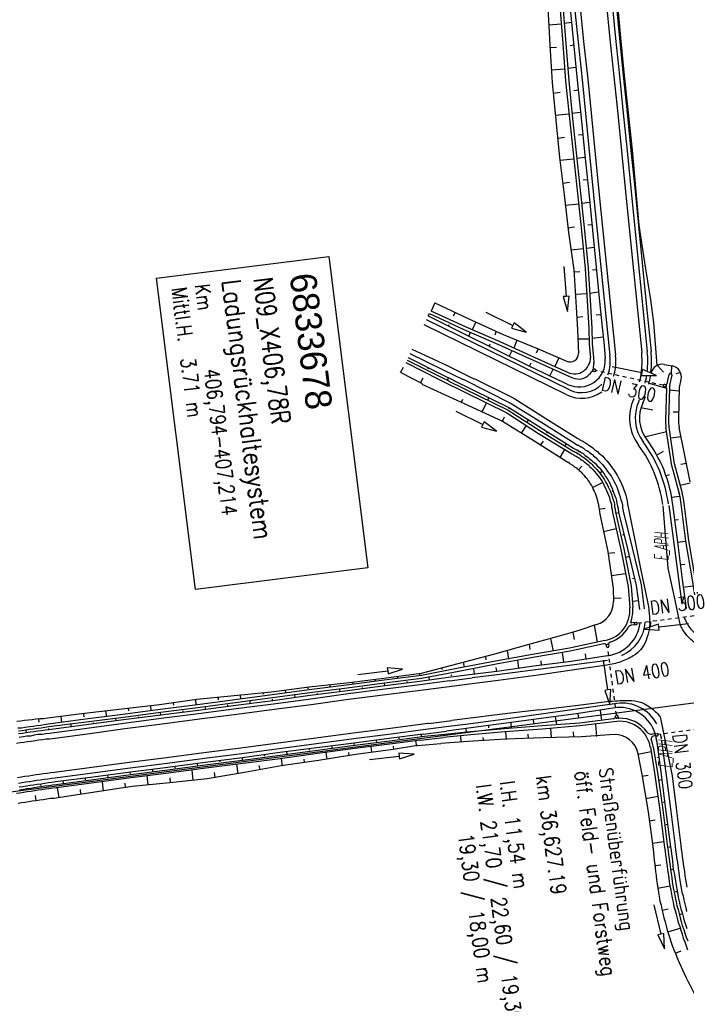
# Model space of a CAD drawing. Extents: x 445979 to 446615, y 447871 to 449065.
# Tile 10 of 47: x 446151 to 446240, y 448047 to 448178. Entities that reach past the tile are written whole.
import ezdxf

# ---------------------------------------------------------------- set-up
doc = ezdxf.new("R2010")
doc.units = 0
doc.header["$LTSCALE"] = 2
doc.header["$MEASUREMENT"] = 0
doc.linetypes.add('AUSGEZOGEN', pattern=[0])
doc.linetypes.add('STRICHLINIEX2', pattern=[0.5, 0.25, -0.25])
for name, color, linetype in [('ANMERKUNG', 7, 'CONTINUOUS'), ('BW-SCHRIFT', 250, 'AUSGEZOGEN'), ('DB-Ingenieurbauwerke', 15, 'CONTINUOUS'), ('DB-Wegboeschungen', 15, 'CONTINUOUS'), ('DB-Wege', 15, 'CONTINUOUS'), ('FBRTOP', 250, 'AUSGEZOGEN'), ('LAERMWAND', 1, 'AUSGEZOGEN'), ('Planeinteilung', 250, 'CONTINUOUS'), ('RAHMEN', 7, 'AUSGEZOGEN'), ('STRASSE', 250, 'AUSGEZOGEN')]:
    doc.layers.add(name, color=color, linetype=linetype)
doc.styles.add('ROMANS', font='romans.shx', dxfattribs={"width": 0.8})
doc.styles.add('UNIR-O', font='unir_o.shx', dxfattribs={"height": 2.5})

# ---------------------------------------------------------------- blocks, each defined once
blk = doc.blocks.new('1135420')
at = {"layer": 'RAHMEN'}
blk.add_line((950, 5), (950, 415), dxfattribs=at)

msp = doc.modelspace()

# ---------------------------------------------------------------- linework, layer by layer
at = {"layer": 'BW-SCHRIFT'}
msp.add_lwpolyline([(446192.43, 448146.61), (446197.59, 448105.24), (446174.7, 448102.38), (446169.54, 448143.75)], close=True, dxfattribs=at)
at = {"layer": 'DB-Wegboeschungen', "linetype": 'Continuous'}
for p, q in [((446227.57, 448133.22), (446227.62, 448132.46)), ((446227.57, 448131.87), (446227.62, 448132.22)), ((446236.97, 448132.26), (446238.03, 448132.07)), ((446227.08, 448130.95), (446227.33, 448131.3)), ((446227.72, 448131.33), (446227.59, 448131.36)), ((446227.79, 448131.62), (446227.64, 448131.65)), ((446236.09, 448132.15), (446236.87, 448131.24)), ((446237.37, 448129.75), (446237.63, 448130.93)), ((446237.73, 448129.51), (446238.02, 448130.85)), ((446237.93, 448132.09), (446237.89, 448131.08)), ((446239.13, 448131.2), (446238.51, 448131.04)), ((446234.97, 448129.78), (446237.28, 448129.11)), ((446237.19, 448129.58), (446237.05, 448129.62)), ((446239, 448129.23), (446239.22, 448130.28)), ((446237.13, 448129.29), (446236.99, 448129.32)), ((446237.28, 448129.12), (446237.17, 448124.81)), ((446237.68, 448129.14), (446237.57, 448124.84)), ((446238.97, 448128.73), (446237.67, 448128.87)), ((446238.99, 448129.23), (446238.87, 448125.02)), ((446233.86, 448126.55), (446235.47, 448126.25)), ((446238.9, 448125.92), (446238.18, 448125.94)), ((446234.35, 448122.67), (446237.3, 448123.38)), ((446237.99, 448118.82), (446237.22, 448123.93)), ((446238.36, 448119.03), (446237.62, 448123.96)), ((446240.41, 448116.68), (446238.97, 448123.91)), ((446239.22, 448122.66), (446237.85, 448122.47)), ((446239.93, 448119.11), (446239.19, 448118.96)), ((446238.11, 448118.26), (446238.96, 448115.09)), ((446238.48, 448118.48), (446239.32, 448115.33)), ((446227.97, 448097.72), (446225.76, 448096.96)), ((446233.14, 448097.69), (446232.58, 448097.62)), ((446233.1, 448097.99), (446232.64, 448097.93)), ((446233.1, 448097.99), (446233.25, 448098.01)), ((446233.14, 448097.69), (446233.29, 448097.71)), ((446228.94, 448095.16), (446228.85, 448095.14)), ((446229.29, 448094.95), (446229.31, 448094.8)), ((446229.58, 448095.02), (446229.58, 448095.05)), ((446229.59, 448094.99), (446229.61, 448094.84)), ((446210.74, 448090.99), (446208.65, 448090.72)), ((446209.7, 448091.51), (446209.01, 448091.35)), ((446230.54, 448085.38), (446230.51, 448085.56)), ((446230.81, 448085.58), (446230.83, 448085.44)), ((446230.84, 448085.37), (446230.83, 448085.44)), ((446204.6, 448082.38), (446207.68, 448082.72)), ((446207.85, 448083.14), (446204.71, 448082.79)), ((446204.98, 448083.16), (446208.06, 448083.56)), ((446235.88, 448083.23), (446235.38, 448083.16)), ((446235.92, 448082.93), (446235.5, 448082.88)), ((446235.88, 448083.23), (446236.03, 448083.25)), ((446235.92, 448082.93), (446236.07, 448082.95)), ((446204.2, 448081.65), (446207.29, 448081.94)), ((446235.14, 448081.43), (446235.23, 448080.86)), ((446239.88, 448050.83), (446238.78, 448053.3))]:
    msp.add_line(p, q, dxfattribs=at)
at = {"layer": 'DB-Wegboeschungen', "linetype": 'STRICHLINIEX2'}
for p, q in [((446227.78, 448131.62), (446227.71, 448131.64)), ((446236.86, 448129.5), (446227.9, 448131.44)), ((446240.94, 448098.87), (446233.42, 448097.88)), ((446232.97, 448097.82), (446232.97, 448097.82)), ((446230.64, 448085.72), (446229.48, 448094.67)), ((446230.7, 448085.27), (446230.7, 448085.27)), ((446242.41, 448083.95), (446236.2, 448083.13))]:
    msp.add_line(p, q, dxfattribs=at)
at = {"layer": 'DB-Wegboeschungen', "linetype": 'Continuous'}
for points in [[(446228.21, 448205.49), (446228.65, 448200.51), (446229.14, 448195.53), (446229.68, 448190.56), (446230.18, 448185.59), (446230.72, 448180.61), (446231.16, 448175.63), (446231.65, 448170.65), (446232.19, 448165.68), (446232.74, 448160.71), (446233.18, 448155.73), (446233.62, 448150.75), (446234.36, 448145.79), (446235.15, 448140.84), (446235.54, 448137.86), (446235.99, 448132.13)], [(446230.57, 448180.6), (446231.06, 448175.62), (446231.55, 448170.65), (446232.05, 448165.67), (446232.54, 448160.69), (446233.08, 448155.72), (446233.57, 448150.74), (446234.06, 448145.77), (446234.55, 448140.79), (446234.84, 448137.8), (446235.23, 448134)], [(446221.51, 448179.69), (446221.81, 448174.69), (446222.1, 448169.7), (446222.59, 448164.73), (446223.08, 448159.75), (446223.67, 448154.78), (446224.27, 448149.81), (446224.96, 448144.85), (446225.3, 448139.86), (446225.48, 448136.87), (446225.59, 448133.74)], [(446223.1, 448179.86), (446223.5, 448174.88), (446223.89, 448169.89), (446224.38, 448164.92), (446224.92, 448159.94), (446225.46, 448154.97), (446226.01, 448150), (446226.5, 448145.02), (446226.79, 448140.03), (446226.98, 448137.03), (446227.03, 448135.03), (446227.07, 448134.53), (446227.11, 448134.04), (446227.15, 448133.54), (446227.18, 448133.18)], [(446223.5, 448179.89), (446223.9, 448174.91), (446224.29, 448169.92), (446224.78, 448164.95), (446225.32, 448159.98), (446225.86, 448155), (446226.4, 448150.03), (446226.9, 448145.05), (446227.19, 448140.06), (446227.37, 448137.07), (446227.43, 448135.06), (446227.47, 448134.57), (446227.51, 448134.07), (446227.55, 448133.57), (446227.58, 448133.22)], [(446224.45, 448179.97), (446224.94, 448174.99), (446225.43, 448170.01), (446225.93, 448165.04), (446226.42, 448160.06), (446226.96, 448155.09), (446227.45, 448150.11), (446227.94, 448145.19), (446228.43, 448140.21), (446228.72, 448137.22), (446228.97, 448135.24), (446229.01, 448134.74), (446229.05, 448134.24), (446229.15, 448133.05)], [(446223.29, 448177.47), (446221.65, 448177.34)], [(446224.68, 448177.68), (446223.69, 448177.55)], [(446221.83, 448174.35), (446222.68, 448174.41)], [(446224.97, 448174.69), (446224.47, 448174.6)], [(446223.76, 448171.49), (446222.02, 448171.35)], [(446225.25, 448171.71), (446224.16, 448171.57)], [(446222.21, 448168.31), (446223.15, 448168.43)], [(446225.59, 448168.72), (446224.99, 448168.63)], [(446224.33, 448165.51), (446222.54, 448165.32)], [(446225.87, 448165.74), (446224.73, 448165.6)], [(446222.83, 448162.34), (446223.72, 448162.46)], [(446226.16, 448162.75), (446225.61, 448162.71)], [(446226.49, 448159.77), (446225.35, 448159.63)], [(446224.95, 448159.55), (446223.16, 448159.35)], [(446223.5, 448156.37), (446224.39, 448156.49)], [(446226.78, 448156.78), (446226.23, 448156.74)], [(446225.62, 448153.58), (446223.83, 448153.39)], [(446227.06, 448153.79), (446226.02, 448153.66)], [(446224.17, 448150.41), (446225.06, 448150.53)], [(446227.35, 448150.81), (446226.85, 448150.77)], [(446226.24, 448147.61), (446224.6, 448147.43)], [(446227.68, 448147.82), (446226.64, 448147.69)], [(446223.64, 448145.3), (446223.96, 448141.31), (446223.56, 448141.28), (446224.12, 448139.32), (446224.36, 448141.34), (446223.96, 448141.31)], [(446224.98, 448144.55), (446225.78, 448144.61)], [(446227.97, 448144.84), (446227.47, 448144.8)], [(446226.71, 448141.63), (446225.22, 448141.56)], [(446228.25, 448141.85), (446227.11, 448141.71)], [(446206.5, 448140.44), (446206.03, 448139.35)], [(446206.5, 448140.44), (446211.02, 448138.34), (446215.6, 448136.24), (446220.22, 448134.35), (446224.14, 448132.65)], [(446205.63, 448138.71), (446205.8, 448139.03)], [(446205.63, 448138.71), (446210.12, 448136.46), (446214.61, 448134.26), (446219.09, 448132.05), (446223.58, 448129.9), (446224.1, 448129.64)], [(446205.8, 448139.03), (446210.38, 448136.93), (446214.95, 448134.93), (446219.48, 448132.88), (446224.8, 448130.5)], [(446205.98, 448139.39), (446210.55, 448137.3), (446215.13, 448135.3), (446219.7, 448133.25), (446224.23, 448131.2)], [(446209.2, 448139.19), (446208.94, 448138.67)], [(446213.28, 448139.23), (446216.87, 448137.45), (446216.69, 448137.09), (446218.66, 448136.57), (446217.04, 448137.81), (446216.87, 448137.45)], [(446228.59, 448138.87), (446227.94, 448138.82)], [(446208.34, 448137.37), (446208.43, 448137.58)], [(446211.96, 448137.91), (446211.49, 448136.87)], [(446225.4, 448138.57), (446226.15, 448138.62)], [(446211.01, 448136.03), (446211.27, 448136.55)], [(446214.67, 448136.67), (446214.46, 448136.15)], [(446213.72, 448134.69), (446213.85, 448135)], [(446217.42, 448135.48), (446217, 448134.44)], [(446227.04, 448135.63), (446225.48, 448135.61)], [(446228.87, 448135.88), (446227.43, 448135.72)], [(446216.43, 448133.4), (446216.77, 448134.12)], [(446220.22, 448134.35), (446219.96, 448133.77)], [(446202.67, 448132.51), (446207.1, 448130.25), (446207.62, 448129.99)], [(446202.84, 448132.85), (446207.27, 448130.62), (446208.36, 448130.1)], [(446202.98, 448133.19), (446207.44, 448130.93), (446209.06, 448130.16)], [(446219.09, 448132.05), (446219.31, 448132.47)], [(446222.97, 448133.16), (446222.46, 448132.01)], [(446201.96, 448131.2), (446202.35, 448131.89)], [(446202.01, 448131.21), (446204.83, 448129.72)], [(446205.62, 448131.84), (446205.53, 448131.69)], [(446221.8, 448130.76), (446222.23, 448131.65)], [(446230.09, 448132), (446234.01, 448131.21), (446233.93, 448130.82), (446235.97, 448130.82), (446234.09, 448131.6), (446234.01, 448131.21)], [(446204.62, 448129.81), (446204.97, 448130.49)], [(446204.8, 448129.66), (446210.98, 448126.8), (446215.5, 448124.75), (446219.78, 448122.07), (446224.05, 448119.4), (446224.16, 448119.31), (446224.26, 448119.27), (446224.37, 448119.17), (446224.42, 448119.13), (446224.53, 448119.09), (446224.63, 448118.99), (446224.74, 448118.95), (446224.85, 448118.86), (446224.95, 448118.82), (446225.01, 448118.72), (446225.16, 448118.64), (446225.32, 448118.55), (446225.43, 448118.41), (446225.59, 448118.32), (446225.7, 448118.18), (446225.81, 448118.08), (446225.97, 448117.95), (446226.08, 448117.8), (446226.19, 448117.71), (446226.3, 448117.57), (446226.47, 448117.33), (446226.69, 448117.15), (446226.85, 448116.91), (446227.02, 448116.68), (446227.14, 448116.43), (446227.31, 448116.2), (446227.44, 448115.91), (446227.55, 448115.66), (446227.67, 448115.42), (446227.79, 448115.18), (446227.92, 448114.89), (446227.99, 448114.64), (446228.06, 448114.35), (446228.13, 448114.1), (446228.2, 448113.81), (446228.27, 448113.56), (446228.3, 448113.26), (446228.36, 448113.02), (446228.39, 448112.72), (446228.42, 448112.37), (446229.51, 448107.44), (446230.19, 448102.53), (446230.23, 448100.77)], [(446207.63, 448130.02), (446216.07, 448125.84), (446220.3, 448123.12), (446224.57, 448120.49), (446224.72, 448120.41), (446224.83, 448120.36), (446224.94, 448120.27), (446225.04, 448120.23), (446225.15, 448120.14), (446225.3, 448120.1), (446225.41, 448120.01), (446225.51, 448119.97), (446225.62, 448119.87), (446225.72, 448119.83), (446225.88, 448119.7), (446226.04, 448119.56), (446226.2, 448119.47), (446226.36, 448119.33), (446226.52, 448119.19), (446226.68, 448119.11), (446226.84, 448118.97), (446227, 448118.83), (446227.12, 448118.69), (446227.28, 448118.55), (446227.5, 448118.32), (446227.72, 448118.03), (446227.94, 448117.8), (446228.16, 448117.52), (446228.33, 448117.28), (446228.55, 448117), (446228.73, 448116.71), (446228.9, 448116.42), (446229.02, 448116.13), (446229.2, 448115.84), (446229.32, 448115.55), (446229.45, 448115.21), (446229.57, 448114.92), (446229.7, 448114.58), (446229.77, 448114.28), (446229.9, 448113.94), (446229.97, 448113.65), (446230, 448113.3), (446230.07, 448113), (446230.1, 448112.6), (446231.24, 448107.68), (446232.18, 448102.79), (446232.4, 448099.94)], [(446208.33, 448130.5), (446208.16, 448130.19)], [(446208.35, 448130.07), (446216.24, 448126.21), (446220.47, 448123.48), (446224.74, 448120.86), (446224.9, 448120.77), (446225, 448120.73), (446225.11, 448120.64), (446225.26, 448120.6), (446225.37, 448120.51), (446225.48, 448120.42), (446225.63, 448120.38), (446225.74, 448120.29), (446225.84, 448120.24), (446225.95, 448120.15), (446226.11, 448120.01), (446226.32, 448119.93), (446226.48, 448119.79), (446226.64, 448119.65), (446226.8, 448119.52), (446226.96, 448119.38), (446227.12, 448119.24), (446227.28, 448119.1), (446227.4, 448118.96), (446227.56, 448118.82), (446227.78, 448118.59), (446228.05, 448118.31), (446228.27, 448118.03), (446228.49, 448117.79), (446228.66, 448117.51), (446228.89, 448117.22), (446229.06, 448116.94), (446229.24, 448116.6), (446229.41, 448116.31), (446229.53, 448116.02), (446229.71, 448115.68), (446229.83, 448115.39), (446229.96, 448115.05), (446230.09, 448114.71), (446230.16, 448114.41), (446230.29, 448114.07), (446230.37, 448113.73), (446230.39, 448113.38), (446230.47, 448113.03), (446230.5, 448112.64), (446231.64, 448107.76), (446232.58, 448102.82), (446232.8, 448099.98)], [(446209.04, 448130.12), (446216.42, 448126.52), (446220.64, 448123.85), (446224.91, 448121.17), (446225.02, 448121.08), (446225.18, 448121.04), (446225.28, 448120.95), (446225.44, 448120.91), (446225.54, 448120.82), (446225.65, 448120.73), (446225.8, 448120.69), (446225.91, 448120.6), (446226.02, 448120.51), (446226.17, 448120.47), (446226.33, 448120.33), (446226.5, 448120.19), (446226.71, 448120.06), (446226.87, 448119.92), (446227.03, 448119.79), (446227.19, 448119.65), (446227.35, 448119.51), (446227.51, 448119.37), (446227.67, 448119.23), (446227.84, 448119.1), (446228.06, 448118.81), (446228.33, 448118.58), (446228.55, 448118.3), (446228.77, 448118.02), (446229, 448117.73), (446229.17, 448117.4), (446229.4, 448117.11), (446229.57, 448116.83), (446229.75, 448116.49), (446229.87, 448116.15), (446230.05, 448115.86), (446230.17, 448115.52), (446230.3, 448115.18), (446230.43, 448114.84), (446230.56, 448114.5), (446230.63, 448114.15), (446230.71, 448113.81), (446230.79, 448113.46), (446230.86, 448113.12), (446230.9, 448112.67), (446232.09, 448107.8), (446233.27, 448102.92), (446233.72, 448099.74)], [(446210.04, 448127.23), (446210.21, 448127.64)], [(446212.8, 448125.99), (446213.36, 448127.19)], [(446213.7, 448127.86), (446213.53, 448127.55)], [(446209.31, 448126.06), (446212.9, 448124.29), (446212.72, 448123.93), (446214.69, 448123.4), (446213.07, 448124.64), (446212.9, 448124.29)], [(446216.41, 448126.57), (446216.28, 448126.36)], [(446215.5, 448124.75), (446215.76, 448125.32)], [(446218.95, 448124.97), (446218.73, 448124.6)], [(446218.04, 448123.14), (446218.71, 448124.15)], [(446221.48, 448123.36), (446221.35, 448123.15)], [(446220.57, 448121.53), (446220.93, 448122.06)], [(446224.02, 448121.75), (446223.79, 448121.44)], [(446234.63, 448122.34), (446235.57, 448120.91), (446235.86, 448120.38), (446236.15, 448119.85), (446236.45, 448119.32), (446236.69, 448118.79), (446236.93, 448118.26), (446237.13, 448117.67), (446237.32, 448117.13), (446237.52, 448116.55), (446237.66, 448115.96), (446237.81, 448115.37), (446237.91, 448114.77), (446238, 448114.18), (446238.1, 448113.63), (446238.74, 448108.67), (446239.38, 448103.7), (446239.92, 448099.84)], [(446223.16, 448119.93), (446223.78, 448120.98)], [(446235.97, 448120.24), (446236.88, 448120.76)], [(446225.59, 448118.27), (446226.06, 448118.76)], [(446228.72, 448118.06), (446228.44, 448117.84)], [(446227.44, 448115.91), (446228.78, 448116.61)], [(446237.19, 448117.48), (446237.68, 448117.66)], [(446239.1, 448116.22), (446240.43, 448116.53)], [(446230.18, 448115.47), (446230.03, 448115.41)], [(446238.84, 448115.6), (446239, 448114.96), (446239.09, 448114.37), (446239.19, 448113.77), (446239.83, 448108.81), (446240.67, 448103.91), (446241, 448101.67)], [(446239.24, 448115.68), (446239.39, 448115.04), (446239.49, 448114.4), (446239.59, 448113.8), (446240.23, 448108.89), (446241.07, 448103.94), (446241.38, 448101.84)], [(446237.97, 448114.63), (446239.01, 448114.76)], [(446228.31, 448113.07), (446229.15, 448113.18)], [(446230.96, 448112.57), (446230.56, 448112.49)], [(446238.35, 448111.65), (446238.9, 448111.69)], [(446228.9, 448110.1), (446230.62, 448110.49)], [(446231.64, 448109.67), (446231.44, 448109.6)], [(446238.74, 448108.67), (446239.83, 448108.81)], [(446229.53, 448107.19), (446230.42, 448107.31)], [(446232.37, 448106.76), (446231.88, 448106.63)], [(446239.12, 448105.69), (446239.72, 448105.74)], [(446229.96, 448104.22), (446231.84, 448104.52)], [(446233.05, 448103.86), (446232.75, 448103.79)], [(446239.51, 448102.71), (446240.8, 448102.86)], [(446230.25, 448101.23), (446231.25, 448101.26)], [(446233.58, 448100.89), (446232.74, 448100.77)], [(446225.76, 448096.96), (446224.15, 448096.51), (446219.29, 448095.17), (446214.43, 448093.79), (446209.57, 448092.5), (446204.7, 448091.22), (446199.74, 448090.58), (446194.77, 448089.93), (446189.8, 448089.39), (446184.83, 448088.75), (446179.86, 448088.26), (446174.88, 448087.77), (446169.92, 448087.08), (446164.95, 448086.49), (446159.98, 448085.9), (446155.06, 448085.31), (446154.57, 448085.22), (446154.02, 448085.18), (446153.52, 448085.14), (446153.03, 448085.05), (446152.53, 448085.01), (446151.98, 448084.96), (446151.49, 448084.88), (446150.99, 448084.84)], [(446228.13, 448095.39), (446227.71, 448097.63)], [(446232.97, 448097.83), (446232.97, 448097.82)], [(446233.96, 448097.96), (446233.96, 448097.95)], [(446240.23, 448097.82), (446236.26, 448097.36), (446236.21, 448097.76), (446234.27, 448097.13), (446236.3, 448096.96), (446236.26, 448097.36)], [(446229.08, 448095.59), (446224.4, 448094.57), (446219.5, 448093.73), (446214.56, 448092.84), (446209.66, 448091.91), (446204.72, 448090.97), (446199.76, 448090.33), (446194.79, 448089.69), (446189.83, 448089.04), (446184.91, 448088.41), (446179.95, 448087.72), (446174.99, 448087.07), (446170.02, 448086.43), (446165.06, 448085.79), (446160.09, 448085.15), (446155.13, 448084.51), (446154.63, 448084.42), (446154.14, 448084.33), (446153.64, 448084.29), (446153.14, 448084.2), (446152.65, 448084.16), (446152.1, 448084.07), (446151.61, 448083.98), (446151.11, 448083.94)], [(446222.27, 448094.2), (446221.94, 448095.88)], [(446224.83, 448096.71), (446225.01, 448095.72)], [(446228.94, 448095.16), (446224.48, 448094.18), (446219.53, 448093.34), (446214.64, 448092.45), (446209.7, 448091.51)], [(446216.34, 448093.13), (446216.15, 448094.27)], [(446219.04, 448095.1), (446219.15, 448094.41)], [(446229.38, 448095.11), (446229.38, 448095.11)], [(446229.47, 448093.59), (446224.64, 448092.83), (446219.67, 448092.19), (446214.76, 448091.51), (446210.74, 448090.99)], [(446213.25, 448093.44), (446213.29, 448093.04)], [(446217.69, 448091.94), (446217.55, 448092.98)], [(446223.64, 448092.71), (446223.49, 448094)], [(446226.62, 448093.09), (446226.51, 448093.83)], [(446228.87, 448093), (446229.47, 448089.04), (446229.08, 448088.98), (446229.78, 448087.07), (446229.87, 448089.1), (446229.47, 448089.04)], [(446196.27, 448091.1), (446200.25, 448091.56), (446200.29, 448091.16), (446202.23, 448091.79), (446200.2, 448091.96), (446200.25, 448091.56)], [(446207.41, 448091.93), (446207.47, 448091.74)], [(446210.45, 448092.07), (446210.3, 448092.71)], [(446211.78, 448091.12), (446211.67, 448091.86)], [(446214.76, 448091.51), (446214.67, 448092)], [(446220.67, 448092.32), (446220.62, 448092.92)], [(446209.01, 448091.35), (446204.75, 448090.57), (446199.84, 448089.93), (446194.87, 448089.29), (446189.91, 448088.65), (446184.94, 448088.01), (446179.98, 448087.32), (446175.02, 448086.68), (446170.05, 448086.03), (446165.14, 448085.4), (446160.17, 448084.76), (446155.21, 448084.12), (446154.71, 448084.03), (446154.22, 448083.94), (446153.72, 448083.9), (446153.18, 448083.81), (446152.68, 448083.77), (446152.18, 448083.68), (446151.69, 448083.59), (446151.19, 448083.55)], [(446198.61, 448090.19), (446198.55, 448090.43)], [(446201.52, 448090.82), (446201.54, 448090.67)], [(446204.52, 448090.95), (446204.51, 448091.15)], [(446205.82, 448090.35), (446205.74, 448090.75)], [(446208.74, 448090.93), (446208.73, 448091.03)], [(446189.6, 448089.38), (446189.67, 448089.18)], [(446192.66, 448089.42), (446192.58, 448089.71)], [(446193.91, 448088.81), (446193.88, 448089.16)], [(446195.57, 448090.05), (446195.63, 448089.9)], [(446196.89, 448089.2), (446196.88, 448089.35)], [(446199.87, 448089.58), (446199.84, 448089.93)], [(446202.85, 448089.97), (446202.83, 448090.17)], [(446174.79, 448087.06), (446174.74, 448087.71)], [(446177.72, 448088.04), (446177.74, 448087.74)], [(446180.74, 448087.83), (446180.7, 448088.38)], [(446183.69, 448088.66), (446183.7, 448088.46)], [(446184.97, 448087.61), (446184.96, 448087.81)], [(446186.7, 448088.6), (446186.67, 448089)], [(446187.95, 448087.99), (446187.92, 448088.39)], [(446190.93, 448088.43), (446190.92, 448088.58)], [(446165.79, 448086.6), (446165.82, 448086.25)], [(446168.83, 448086.29), (446168.78, 448086.94)], [(446171.76, 448087.32), (446171.78, 448087.02)], [(446176.09, 448086.46), (446176.01, 448086.8)], [(446179.02, 448086.84), (446179, 448087.04)], [(446182, 448087.22), (446181.97, 448087.57)], [(446230.72, 448086.72), (446225.58, 448085.89), (446220.62, 448085.25), (446215.65, 448084.6), (446210.69, 448083.91), (446208.06, 448083.56)], [(446153.87, 448085.16), (446153.9, 448084.77)], [(446156.97, 448084.71), (446156.85, 448085.5)], [(446159.84, 448085.83), (446159.86, 448085.48)], [(446162.92, 448085.52), (446162.82, 448086.22)], [(446164.17, 448084.92), (446164.14, 448085.27)], [(446167.15, 448085.31), (446167.14, 448085.45)], [(446170.13, 448085.69), (446170.05, 448086.03)], [(446173.11, 448086.07), (446173.04, 448086.27)], [(446230.24, 448085.22), (446225.73, 448084.64), (446220.75, 448084.25), (446215.76, 448083.86), (446210.78, 448083.42), (446207.85, 448083.14)], [(446219.58, 448085.11), (446219.62, 448084.62)], [(446222.51, 448085.49), (446222.69, 448084.41)], [(446225.49, 448085.88), (446225.58, 448085.28)], [(446228.46, 448086.31), (446228.66, 448085.02)], [(446230.7, 448085.27), (446230.7, 448085.27)], [(446155.24, 448083.72), (446155.22, 448083.92)], [(446158.22, 448084.1), (446158.19, 448084.5)], [(446161.19, 448084.54), (446161.18, 448084.69)], [(446230.69, 448084.86), (446225.76, 448084.25), (446220.78, 448083.85), (446215.79, 448083.46), (446210.81, 448083.02), (446207.68, 448082.72)], [(446210.64, 448083.91), (446210.69, 448083.36)], [(446213.62, 448084.29), (446213.65, 448084)], [(446216.6, 448084.73), (446216.66, 448083.93)], [(446221.88, 448083.94), (446221.97, 448082.69)], [(446227.85, 448084.46), (446227.98, 448082.87)], [(446204.98, 448083.16), (446200.76, 448082.63), (446195.8, 448081.99), (446190.83, 448081.35), (446185.92, 448080.71), (446180.96, 448080.02), (446175.99, 448079.38), (446171.03, 448078.74), (446166.06, 448078.1), (446161.1, 448077.46), (446156.13, 448076.82), (446155.64, 448076.73), (446155.19, 448076.69), (446154.69, 448076.6), (446154.2, 448076.51), (446153.7, 448076.47), (446153.21, 448076.38), (446152.76, 448076.35), (446152.26, 448076.26), (446151.77, 448076.17), (446151.27, 448076.13)], [(446204.81, 448082.8), (446200.84, 448082.29), (446195.88, 448081.65), (446190.91, 448081), (446185.95, 448080.31), (446180.98, 448079.67), (446176.02, 448079.03), (446171.05, 448078.39), (446166.14, 448077.75), (446161.17, 448077.11), (446156.21, 448076.42), (446155.71, 448076.38), (446155.22, 448076.29), (446154.72, 448076.25), (446154.23, 448076.16), (446153.78, 448076.13), (446153.28, 448076.04), (446152.79, 448075.95), (446152.29, 448075.91), (446151.8, 448075.82), (446151.35, 448075.74)], [(446152.26, 448083.33), (446152.23, 448083.68)], [(446201.71, 448082.76), (446201.72, 448082.56)], [(446204.69, 448083.14), (446204.71, 448082.79)], [(446230.33, 448083.11), (446225.98, 448082.81), (446220.92, 448082.66), (446215.92, 448082.52), (446210.93, 448082.18), (446207.29, 448081.94)], [(446209.92, 448082.9), (446209.98, 448082.15)], [(446212.97, 448082.34), (446212.94, 448082.74)], [(446215.89, 448083.47), (446215.97, 448082.47)], [(446218.97, 448082.61), (446218.93, 448083.16)], [(446224.98, 448082.78), (446224.92, 448083.48)], [(446204.6, 448082.38), (446200.87, 448081.89), (446195.91, 448081.25), (446190.94, 448080.61), (446185.98, 448079.91), (446181.07, 448079.28), (446176.1, 448078.64), (446171.14, 448077.99), (446166.17, 448077.35), (446161.21, 448076.71), (446156.24, 448076.02), (446155.75, 448075.98), (446155.25, 448075.89), (446154.8, 448075.86), (446154.31, 448075.77), (446153.81, 448075.73), (446153.32, 448075.64), (446152.87, 448075.56), (446152.37, 448075.52), (446151.88, 448075.43), (446151.38, 448075.34), (446150.93, 448075.3)], [(446204.2, 448081.65), (446200.98, 448081.14), (446196.02, 448080.45), (446191.07, 448079.66), (446186.11, 448078.97), (446181.21, 448078.08), (446176.26, 448077.24), (446171.29, 448076.7), (446166.31, 448076.21), (446161.35, 448075.47), (446156.45, 448074.73), (446155.95, 448074.64), (446155.45, 448074.61), (446154.96, 448074.52), (446154.46, 448074.43), (446154.02, 448074.39), (446153.52, 448074.3), (446153.02, 448074.26), (446152.58, 448074.18), (446152.08, 448074.09), (446151.58, 448074.05), (446151.14, 448073.97)], [(446189.79, 448081.22), (446189.86, 448081.02)], [(446192.77, 448081.6), (446192.85, 448081.26)], [(446195.75, 448081.99), (446195.76, 448081.79)], [(446197.99, 448081.51), (446198.1, 448080.77)], [(446198.73, 448082.37), (446198.76, 448082.02)], [(446201.08, 448081.15), (446201, 448081.55)], [(446203.95, 448082.28), (446204.06, 448081.59)], [(446235.14, 448081.43), (446235.68, 448078.04), (446236.42, 448073.08), (446237.01, 448068.11), (446237.1, 448067.61), (446237.14, 448067.12), (446237.23, 448066.62), (446237.27, 448066.12), (446237.36, 448065.63), (446237.4, 448065.13), (446237.49, 448064.64), (446237.58, 448064.09), (446237.63, 448063.54), (446237.72, 448063), (446237.86, 448062.46), (446237.95, 448061.91), (446238.05, 448061.37), (446238.19, 448060.83), (446238.28, 448060.28), (446238.43, 448059.74), (446238.56, 448059.25), (446238.71, 448058.71), (446238.85, 448058.17), (446239.04, 448057.64), (446239.18, 448057.15), (446239.37, 448056.61), (446239.52, 448056.07), (446239.71, 448055.58), (446239.9, 448055.05), (446240.09, 448054.51)], [(446235.53, 448081.49), (446236.08, 448078.07), (446236.82, 448073.11), (446237.41, 448068.14), (446237.5, 448067.65), (446237.54, 448067.15), (446237.63, 448066.65), (446237.67, 448066.15), (446237.76, 448065.66), (446237.8, 448065.16), (446237.89, 448064.67), (446237.98, 448064.12), (446238.02, 448063.57), (446238.12, 448063.03), (446238.21, 448062.54), (446238.35, 448062), (446238.44, 448061.45), (446238.58, 448060.91), (446238.68, 448060.37), (446238.82, 448059.88), (446238.96, 448059.33), (446239.1, 448058.79), (446239.24, 448058.3), (446239.38, 448057.76), (446239.58, 448057.23), (446239.72, 448056.74), (446239.91, 448056.2), (446240.1, 448055.71)], [(446235.98, 448082.37), (446236.53, 448078.15)], [(446180.91, 448080.02), (446180.93, 448079.67)], [(446183.84, 448080.4), (446183.9, 448080.25)], [(446186.08, 448079.92), (446186.21, 448078.98)], [(446186.81, 448080.83), (446186.89, 448080.44)], [(446189.18, 448079.41), (446189.15, 448079.86)], [(446192.03, 448080.74), (446192.16, 448079.85)], [(446195.13, 448080.28), (446195.1, 448080.73)], [(446197.82, 448079.8), (446201.79, 448080.26), (446201.83, 448079.87), (446203.78, 448080.5), (446201.74, 448080.66), (446201.79, 448080.26)], [(446233.48, 448080.52), (446235.26, 448080.86)], [(446233.5, 448080.56), (446234, 448077.8), (446234.84, 448072.85), (446235.53, 448067.89), (446235.57, 448067.39), (446235.61, 448066.9), (446235.65, 448066.4), (446235.73, 448065.9), (446235.77, 448065.4), (446235.81, 448064.91), (446235.9, 448064.41), (446235.95, 448063.81), (446236.04, 448063.27), (446236.13, 448062.72), (446236.23, 448062.13), (446236.32, 448061.59), (446236.42, 448060.99), (446236.56, 448060.45), (446236.66, 448059.91), (446236.8, 448059.37), (446236.95, 448058.78), (446237.09, 448058.23), (446237.23, 448057.69), (446237.38, 448057.15), (446237.57, 448056.62), (446237.71, 448056.08), (446237.91, 448055.49), (446238.1, 448054.95), (446238.29, 448054.42), (446238.53, 448053.93), (446238.72, 448053.4), (446238.78, 448053.3)], [(446236.27, 448080.09), (446236.03, 448080.02)], [(446171.97, 448078.86), (446171.99, 448078.66)], [(446174.95, 448079.25), (446174.98, 448078.9)], [(446177.93, 448079.63), (446177.94, 448079.48)], [(446180.17, 448079.16), (446180.32, 448077.91)], [(446183.29, 448078.45), (446183.19, 448078.99)], [(446160.05, 448077.32), (446160.07, 448077.12)], [(446163.03, 448077.71), (446163.06, 448077.36)], [(446166.01, 448078.09), (446166.03, 448077.89)], [(446168.26, 448077.62), (446168.4, 448076.43)], [(446168.99, 448078.48), (446169.02, 448078.13)], [(446171.39, 448076.71), (446171.34, 448077.36)], [(446174.21, 448078.39), (446174.37, 448077.05)], [(446177.35, 448077.43), (446177.25, 448078.07)], [(446234.01, 448077.6), (446234.85, 448077.72)], [(446236.53, 448078.15), (446237.17, 448073.19), (446237.81, 448068.22), (446237.9, 448067.73), (446237.94, 448067.23), (446238.03, 448066.73), (446238.07, 448066.24), (446238.15, 448065.74), (446238.19, 448065.24), (446238.29, 448064.7), (446238.38, 448064.2), (446238.47, 448063.66), (446238.56, 448063.12), (446238.65, 448062.57), (446238.74, 448062.08), (446238.84, 448061.53), (446238.98, 448060.99), (446239.07, 448060.5), (446239.21, 448059.96), (446239.35, 448059.47), (446239.49, 448058.93), (446239.64, 448058.39), (446239.82, 448057.9), (446239.97, 448057.36)], [(446154.1, 448076.51), (446154.16, 448076.36)], [(446156.34, 448076.03), (446156.55, 448074.74)], [(446157.08, 448076.94), (446157.16, 448076.54)], [(446162.3, 448076.85), (446162.45, 448075.61)], [(446165.42, 448076.09), (446165.37, 448076.64)], [(446236.66, 448077.11), (446236.26, 448077.03)], [(446153.57, 448074.31), (446153.47, 448075)], [(446159.47, 448075.17), (446159.42, 448075.82)], [(446234.55, 448074.64), (446236.13, 448074.91)], [(446237.04, 448074.13), (446236.84, 448074.11)], [(446234.98, 448071.66), (446235.77, 448071.77)], [(446237.43, 448071.15), (446237.08, 448071.07)], [(446235.41, 448068.69), (446236.95, 448068.91)], [(446237.81, 448068.17), (446237.61, 448068.16)], [(446235.75, 448065.7), (446236.54, 448065.82)], [(446238.25, 448065.2), (446237.8, 448065.16)], [(446236.13, 448062.72), (446237.72, 448063)], [(446238.68, 448062.22), (446238.48, 448062.21)], [(446235.6, 448060.49), (446236.54, 448056.6), (446236.15, 448056.51), (446237.02, 448054.66), (446236.93, 448056.7), (446236.54, 448056.6)], [(446236.72, 448059.81), (446237.5, 448059.97)], [(446239.41, 448059.32), (446238.97, 448059.19)], [(446237.45, 448056.91), (446239.11, 448057.39)], [(446238.47, 448054.08), (446239.25, 448054.39)], [(446239.88, 448050.83), (446239.88, 448050.78), (446240.18, 448050.25), (446240.41, 448049.77), (446240.65, 448049.34), (446240.88, 448048.9), (446241.12, 448048.47), (446241.35, 448048.04), (446241.59, 448047.56), (446241.83, 448047.12)]]:
    msp.add_lwpolyline(points, dxfattribs=at)
for centre, radius, start, end in [((446224.49, 448133.7), 1.1, 246.5307, 2.2286), ((446222.3, 448132.7), 13, 353.7202, 5.6594), ((446225.66, 448132.78), 3.5, 244.2608, 4.5), ((446225.08, 448133.12), 2.1, 245.6133, 1.5977), ((446225.62, 448132.33), 2, 356.9611, 3.8698), ((446236.71, 448130.79), 1.5, 79.738, 167.2167), ((446225.62, 448132.33), 2, 245.8895, 316.7102), ((446227.49, 448131.18), 0.2, 79.9269, 143.8361), ((446227.61, 448131.51), 0.15, 75.6878, 263.6493), ((446227.76, 448131.84), 0.2, 171.4831, 254.3635), ((446227.75, 448131.48), 0.15, 251.8977, 79.8592), ((446237.82, 448130.89), 0.2, 79.738, 167.7735), ((446237.82, 448130.89), 0.2, 347.7735, 79.738), ((446237.76, 448130.6), 1.5, 347.7735, 79.738), ((446222.3, 448132.7), 13, 346.4791, 351.3253), ((446237.01, 448129.47), 0.15, 75.6878, 263.6493), ((446237.16, 448129.44), 0.15, 251.8977, 79.8592), ((446237.17, 448129.79), 0.2, 257.7735, 347.7735), ((446237.08, 448129.1), 0.2, 0.8795, 77.7735), ((446239.68, 448129.08), 2, 167.7735, 178.4599), ((446238.37, 448125.15), 4.68, 154.8185, 216.9164), ((446222.3, 448132.7), 13.07, 334.8185, 339.0261), ((446242.16, 448124.68), 5, 178.4599, 188.5688), ((446242.56, 448124.7), 5, 178.4599, 188.5688), ((446243.87, 448124.89), 5, 178.4599, 191.3175), ((446242.93, 448119.56), 5, 188.5688, 195.1355), ((446243.31, 448119.78), 5, 188.5688, 195), ((446227.13, 448100.71), 3.1, 285.81, 1.1), ((446228.32, 448099.62), 4.1, 280.7773, 4.5), ((446228.32, 448099.62), 4.5, 339.7286, 4.5), ((446228.83, 448098.55), 5, 277.3626, 352.9047), ((446228.32, 448099.62), 4.5, 288.9929, 330.0063), ((446232.65, 448097.12), 0.5, 97.5128, 150.0063), ((446232.63, 448098.03), 0.1, 159.7286, 277.5128), ((446233.12, 448097.84), 0.15, 97.5128, 277.5128), ((446233.27, 448097.86), 0.15, 277.5128, 97.5128), ((446229, 448094.87), 0.3, 7.4137, 100.8473), ((446229.44, 448094.97), 0.15, 6.5128, 186.5128), ((446229.46, 448094.82), 0.15, 186.5128, 6.5128), ((446229.88, 448095.09), 0.3, 108.9929, 187.4137), ((446231.02, 448081.73), 5, 17.1223, 93.4629), ((446230.21, 448085.52), 0.3, 275.6458, 7.4137), ((446230.66, 448085.57), 0.15, 6.5128, 186.5128), ((446230.68, 448085.42), 0.15, 186.5128, 6.5128), ((446230.94, 448085.38), 0.1, 187.4137, 270.2629), ((446231.09, 448080.78), 4.5, 36.2134, 91.9204), ((446231.09, 448080.78), 4.1, 9.12, 95.6458), ((446230.45, 448080.01), 3.1, 10.2105, 92.2093), ((446235.29, 448083.86), 0.7, 216.2134, 277.5128), ((446235.54, 448082.58), 0.3, 97.5128, 201.956), ((446231.09, 448080.78), 4.5, 9.074, 21.956), ((446235.9, 448083.08), 0.15, 97.5128, 277.5128), ((446231.02, 448081.73), 5, 7.3914, 13.9049), ((446236.05, 448083.1), 0.15, 277.5128, 97.5128)]:
    msp.add_arc(centre, radius, start, end, dxfattribs=at)
at = {"layer": 'DB-Wege', "linetype": 'Continuous'}
for p, q in [((446227.55, 448155.19), (446229.77, 448133.44)), ((446228.3, 448155.24), (446230.51, 448133.51)), ((446231.78, 448155.62), (446234, 448133.86)), ((446232.53, 448155.68), (446234.74, 448133.93)), ((446224.05, 448128.24), (446205.08, 448137.52)), ((446224.38, 448128.91), (446205.41, 448138.2)), ((446237.5, 448105.21), (446236.85, 448113.49)), ((446237.6, 448113.55), (446239.31, 448100.43)), ((446233.92, 448103.02), (446234.34, 448099.81)), ((446208.44, 448090.26), (446211.47, 448090.65)), ((446211.13, 448089.82), (446208.05, 448089.42)), ((446208.37, 448084.18), (446205.29, 448083.79)), ((446205.68, 448084.57), (446208.76, 448084.96)), ((446236.57, 448082.72), (446236.6, 448082.55)), ((446237.32, 448082.82), (446237.32, 448082.79)), ((446236.63, 448082.27), (446237.28, 448077.35)), ((446237.28, 448077.35), (446237.82, 448073.24)), ((446238.02, 448077.65), (446238.56, 448073.35))]:
    msp.add_line(p, q, dxfattribs=at)
for points in [[(446226.07, 448212.3), (446226.16, 448211.8), (446226.2, 448211.3), (446226.24, 448210.8), (446226.28, 448210.31), (446226.82, 448205.33), (446227.31, 448200.36), (446227.8, 448195.38), (446228.29, 448190.4), (446228.79, 448185.43), (446229.28, 448180.45), (446229.77, 448175.47), (446230.31, 448170.5), (446230.8, 448165.57), (446231.29, 448160.6), (446231.78, 448155.62), (446231.79, 448155.58)], [(446230.02, 448180.56), (446230.51, 448175.58), (446231.05, 448170.61), (446231.55, 448165.63), (446232.04, 448160.65), (446232.53, 448155.68), (446232.53, 448155.66)], [(446225.04, 448180.07), (446225.54, 448175.09), (446226.08, 448170.12), (446226.57, 448165.14), (446227.06, 448160.16), (446227.55, 448155.19), (446227.56, 448155.15)], [(446225.79, 448180.12), (446226.28, 448175.15), (446226.83, 448170.17), (446227.32, 448165.2), (446227.81, 448160.22), (446228.3, 448155.24), (446228.3, 448155.23)], [(446203.21, 448133.74), (446207.7, 448131.5), (446210.26, 448130.25)], [(446203.45, 448134.29), (446208.05, 448132.18), (446211.7, 448130.37)], [(446210.28, 448130.31), (446216.67, 448127.1), (446220.95, 448124.42), (446225.17, 448121.75), (446225.33, 448121.66), (446225.48, 448121.57), (446225.59, 448121.53), (446225.75, 448121.44), (446225.85, 448121.35), (446226.01, 448121.31), (446226.11, 448121.22), (446226.27, 448121.13), (446226.38, 448121.04), (446226.49, 448120.95), (446226.69, 448120.86), (446226.91, 448120.73), (446227.07, 448120.59), (446227.23, 448120.45), (446227.44, 448120.32), (446227.6, 448120.13), (446227.77, 448119.99), (446227.93, 448119.86), (446228.09, 448119.67), (446228.25, 448119.53), (446228.53, 448119.25), (446228.8, 448118.97), (446229.02, 448118.69), (446229.24, 448118.4), (446229.47, 448118.07), (446229.69, 448117.79), (446229.92, 448117.46), (446230.1, 448117.12), (446230.28, 448116.78), (446230.45, 448116.44), (446230.63, 448116.11), (446230.76, 448115.77), (446230.89, 448115.37), (446231.01, 448115.03), (446231.14, 448114.69), (446231.22, 448114.3), (446231.35, 448113.96), (446231.43, 448113.56), (446231.46, 448113.21), (446231.54, 448112.77), (446232.73, 448107.9), (446233.92, 448103.02)], [(446211.73, 448130.41), (446217.02, 448127.77), (446221.25, 448125.1), (446225.52, 448122.42), (446225.68, 448122.34), (446225.78, 448122.25), (446225.94, 448122.16), (446226.09, 448122.12), (446226.25, 448122.03), (446226.36, 448121.94), (446226.52, 448121.85), (446226.67, 448121.76), (446226.78, 448121.67), (446226.94, 448121.58), (446227.1, 448121.45), (446227.31, 448121.31), (446227.52, 448121.18), (446227.68, 448121.04), (446227.9, 448120.86), (446228.11, 448120.72), (446228.27, 448120.54), (446228.44, 448120.4), (446228.65, 448120.21), (446228.81, 448120.08), (446229.09, 448119.75), (446229.36, 448119.47), (446229.64, 448119.14), (446229.86, 448118.85), (446230.09, 448118.52), (446230.32, 448118.19), (446230.54, 448117.85), (446230.77, 448117.47), (446230.95, 448117.13), (446231.13, 448116.8), (446231.31, 448116.41), (446231.49, 448116.02), (446231.62, 448115.63), (446231.75, 448115.29), (446231.88, 448114.9), (446231.96, 448114.51), (446232.04, 448114.11), (446232.12, 448113.72), (446232.2, 448113.32), (446232.29, 448112.88), (446233.22, 448108.25), (446233.93, 448104.72)], [(446226.55, 448120.15), (446226.46, 448120.04)], [(446229.44, 448092.95), (446214.8, 448091.06), (446211.47, 448090.65)], [(446224.73, 448092.39), (446224.72, 448092.39)], [(446208.65, 448090.72), (446204.83, 448090.22), (446199.87, 448089.58), (446194.9, 448088.94), (446189.94, 448088.3), (446184.97, 448087.61), (446180.06, 448086.97), (446175.09, 448086.33), (446170.13, 448085.69), (446165.16, 448085.05), (446160.2, 448084.41), (446155.24, 448083.72), (446154.74, 448083.68), (446154.25, 448083.59), (446153.75, 448083.55), (446153.25, 448083.46), (446152.75, 448083.42), (446152.21, 448083.33), (446151.72, 448083.24), (446151.22, 448083.2)], [(446220.22, 448091.01), (446214.91, 448090.31), (446211.13, 448089.82)], [(446208.05, 448089.42), (446204.98, 448089.03), (446200.01, 448088.39), (446195.04, 448087.75), (446190.08, 448087.06), (446185.17, 448086.42), (446180.2, 448085.78), (446175.24, 448085.14), (446170.27, 448084.5), (446165.31, 448083.86), (446160.35, 448083.17), (446155.38, 448082.52), (446154.88, 448082.48), (446154.39, 448082.4), (446153.89, 448082.36), (446153.4, 448082.27), (446152.9, 448082.18), (446152.4, 448082.14), (446151.91, 448082.05), (446151.41, 448082.01), (446150.92, 448081.92)], [(446208.44, 448090.26), (446204.87, 448089.77), (446199.9, 448089.13), (446194.99, 448088.5), (446190.03, 448087.81), (446185.06, 448087.16), (446180.1, 448086.52), (446175.13, 448085.88), (446170.17, 448085.24), (446165.2, 448084.6), (446160.29, 448083.91), (446155.32, 448083.27), (446154.83, 448083.23), (446154.33, 448083.14), (446153.78, 448083.1), (446153.29, 448083.01), (446152.79, 448082.92), (446152.29, 448082.88), (446151.8, 448082.79), (446151.31, 448082.71)], [(446230.69, 448087.24), (446215.57, 448085.1), (446210.6, 448084.46), (446208.37, 448084.18)], [(446220.41, 448086.38), (446215.46, 448085.84), (446210.54, 448085.21), (446208.76, 448084.96)], [(446205.68, 448084.57), (446205.58, 448084.56), (446200.61, 448083.92), (446195.65, 448083.28), (446190.68, 448082.64), (446185.72, 448081.95), (446180.76, 448081.31), (446175.84, 448080.67), (446170.88, 448080.03), (446165.91, 448079.39), (446160.95, 448078.75), (446155.98, 448078.06), (446155.49, 448078.02), (446154.99, 448077.93), (446154.49, 448077.89), (446154, 448077.8), (446153.55, 448077.77), (446153.06, 448077.68), (446152.56, 448077.59), (446152.06, 448077.55), (446151.57, 448077.46), (446151.07, 448077.37)], [(446205.29, 448083.79), (446200.72, 448083.18), (446195.76, 448082.54), (446190.79, 448081.9), (446185.83, 448081.21), (446180.86, 448080.57), (446175.9, 448079.92), (446170.93, 448079.28), (446166.02, 448078.65), (446161.05, 448078), (446156.09, 448077.31), (446155.59, 448077.27), (446155.1, 448077.19), (446154.6, 448077.15), (446154.11, 448077.06), (446153.61, 448077.02), (446153.16, 448076.93), (446152.67, 448076.84), (446152.17, 448076.8), (446151.68, 448076.72), (446151.18, 448076.63)], [(446238.56, 448073.35), (446239.2, 448068.38), (446239.24, 448067.88), (446239.33, 448067.39), (446239.37, 448066.89), (446239.46, 448066.4), (446239.5, 448065.9), (446239.59, 448065.4), (446239.67, 448064.91), (446239.71, 448064.41), (446239.81, 448063.87), (446239.9, 448063.37), (446239.99, 448062.83)], [(446237.82, 448073.24), (446238.46, 448068.27), (446238.5, 448067.77), (446238.58, 448067.28), (446238.62, 448066.78), (446238.71, 448066.34), (446238.8, 448065.84), (446238.84, 448065.34), (446238.93, 448064.8), (446238.97, 448064.3), (446239.06, 448063.76), (446239.16, 448063.21), (446239.24, 448062.72), (446239.34, 448062.17), (446239.48, 448061.68), (446239.57, 448061.14), (446239.71, 448060.65), (446239.85, 448060.11), (446239.94, 448059.61)]]:
    msp.add_lwpolyline(points, dxfattribs=at)
for centre, radius, start, end in [((446222.3, 448132.7), 8.25, 353.5327, 5.6594), ((446222.3, 448132.7), 11.75, 346.4213, 5.6594), ((446222.3, 448132.7), 12.5, 353.7202, 5.6594), ((446222.3, 448132.7), 7.5, 353.5327, 5.6594), ((446226.03, 448132.28), 3.75, 338.1897, 353.5327), ((446226.03, 448132.28), 4.5, 339.7324, 353.5327), ((446226.03, 448132.28), 3.75, 243.9181, 315.3283), ((446222.3, 448132.7), 12.5, 346.4791, 351.3253), ((446226.03, 448132.28), 4.5, 243.9181, 305.9895), ((446238.37, 448125.15), 6, 154.8185, 216.9164), ((446222.3, 448132.7), 11.75, 334.8185, 335.0792), ((446238.37, 448125.15), 5.25, 154.8185, 216.9164), ((446222.3, 448132.7), 12.5, 334.8185, 335.4886), ((446220.18, 448111.48), 17.5, 7.463, 36.9164), ((446220.18, 448111.48), 16.75, 7.463, 36.9164), ((446244.61, 448100.42), 5.25, 199.1195, 277.4698), ((446229.23, 448098.41), 5.25, 293.9085, 355.7762), ((446229.23, 448098.4), 6, 350.4465, 357.2756), ((446228.83, 448098.55), 5, 277.3626, 279.0045), ((446231.37, 448082.04), 5.25, 28.3181, 97.4697), ((446231.37, 448082.04), 5.25, 7.4576, 12.3154)]:
    msp.add_arc(centre, radius, start, end, dxfattribs=at)
at = {"layer": 'FBRTOP', "const_width": 0.5}
for points in [[(446307.97, 448414.63, 0.000001), (446312.81, 448377.44, -0.000001), (446317.65, 448340.25), (446324.1, 448290.67), (446343.46, 448141.93, -0.000003), (446347.78, 448108.74, 0.000004)], [(446280.2, 448411.01, 0.000001), (446285.04, 448373.83, -0.000001), (446289.88, 448336.64), (446296.34, 448287.06), (446297.94, 448274.7, -0.000004)]]:
    msp.add_lwpolyline(points, format="xyb", dxfattribs=at)
at = {"layer": 'FBRTOP'}
for points in [[(446298.19, 448239.42, 0.000002), (446300.71, 448220.06, -0.000009), (446301.39, 448214.83, -0.000327)], [(446287.08, 448333.75, -0.000007), (446289.69, 448313.68, -0.000039)], [(446290.38, 448308.33, -0.000011), (446292.92, 448288.79, -0.001957)]]:
    msp.add_lwpolyline(points, format="xyb", dxfattribs=at)
at = {"layer": 'LAERMWAND'}
msp.add_lwpolyline([(446254.58, 447970.34, -0.000001), (446246.41, 447966.17, -0.000041)], format="xyb", dxfattribs=at)
at = {"layer": 'STRASSE'}
for points in [[(446233.93, 448104.72), (446234.49, 448102.01), (446234.84, 448100.32, -0.027974), (446234.95, 448099.57, -0.013559), (446235.05, 448098.01, -0.05972), (446234.97, 448097.03, -0.04031), (446234.57, 448095.64, -0.081208), (446233.87, 448094.43, -0.086968), (446232.88, 448093.57, -0.049896), (446231.2, 448092.78, -0.048784), (446229.35, 448092.33), (446225.63, 448091.79), (446220.22, 448091.01)], [(446250.45, 448095.26), (446247.89, 448094.96), (446244.34, 448094.53, -0.042021), (446243.57, 448094.5, -0.031711), (446242.57, 448094.62, -0.047958), (446242.03, 448094.77, -0.037509), (446241.38, 448095.08, -0.051874), (446240.72, 448095.55, -0.040839), (446240.01, 448096.29, -0.035627), (446239.31, 448097.29, -0.081561), (446239.12, 448097.78), (446238.42, 448100.96), (446237.5, 448105.21)], [(446220.41, 448086.38), (446225.55, 448087.02), (446229.01, 448087.45, -0.027463), (446231.85, 448087.64, -0.047471), (446233.5, 448087.51, -0.065342), (446234.11, 448087.31, -0.039658), (446235.03, 448086.79, -0.063228), (446236.21, 448085.75, -0.132597), (446236.55, 448085.06), (446237.46, 448080.46), (446238.02, 448077.65)]]:
    msp.add_lwpolyline(points, format="xyb", dxfattribs=at)

# ---------------------------------------------------------------- block references
at = {"layer": 'Planeinteilung', "linetype": 'Continuous', "rotation": 277.4163263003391}
msp.add_blockref('1135420', (445978.58, 449011.19), dxfattribs=at)

# ---------------------------------------------------------------- texts
at = {"layer": 'ANMERKUNG', "style": 'ROMANS', "oblique": 7, "width": 0.5}
for p in [(446237.5, 448106.21), (446238.02, 448078.65)]:
    msp.add_text('E_APH', height=1.8, rotation=90, dxfattribs=at).set_placement(p)
at = {"layer": 'BW-SCHRIFT', "style": 'UNIR-O'}
msp.add_text('6833678', height=3.5, rotation=277.1154, dxfattribs=at).set_placement((446187.21, 448144.18))
at = {"layer": 'BW-SCHRIFT', "style": 'ROMANS'}
for s, height, width, p in [('Km', 2, 0.8, (446174.62, 448142.83)), ('Ladungsrückhaltesystem', 2.5, 0.85, (446178.22, 448143.39)), ('N09_X406,78R', 2.5, 0.8, (446182.41, 448143.68)), ('Mittl.H.  3.71 m', 2, 0.8, (446171.53, 448142.42)), ('406,794-407,214', 2, 0.8, (446175.86, 448131.58))]:
    msp.add_text(s, height=height, rotation=277.1154, dxfattribs=dict(at, width=width)).set_placement(p)
at = {"layer": 'DB-Ingenieurbauwerke', "linetype": 'Continuous', "style": 'ROMANS', "width": 0.8337}
for s, p in [('Straßenüberführung', (446228.22, 448078.59)), ('km 36,627.19', (446219.93, 448077.54)), ('öff. Feld- und Forstweg', (446225.05, 448078.17)), ('l.W. 21,70 / 22,60 / 19,30 /', (446211.96, 448076.42)), ('l.H. 11,54 m', (446215.13, 448076.84)), ('     19,30 / 18,00 m', (446208.79, 448076))]:
    msp.add_text(s, height=2, rotation=277.591, dxfattribs=at).set_placement(p)
at = {"layer": 'DB-Wegboeschungen', "linetype": 'Continuous', "style": 'ROMANS', "width": 0.8}
for s, rotation, p in [('DN 300', 347.26, (446228.49, 448128.87)), ('DN 300', 7.26, (446235.23, 448099.03)), ('DN 400', 9.7003, (446230.57, 448089.75)), ('DN 300', 276.7391, (446238.12, 448083.08))]:
    msp.add_text(s, height=1.8, rotation=rotation, dxfattribs=at).set_placement(p)

doc.saveas('drawing.dxf')
